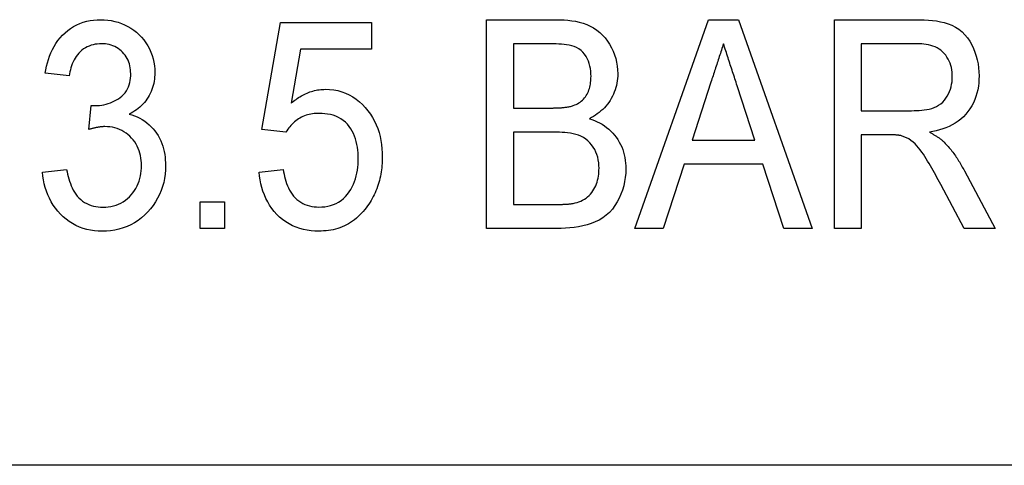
# Model space of a CAD drawing. Header units: millimetres. Extents: x 44 to 3730, y 84 to 339.
# Tile 10 of 15: x 337.15 to 344.23, y 317.72 to 320.92. Entities that reach past the tile are written whole.
import ezdxf

# ---------------------------------------------------------------- set-up
doc = ezdxf.new("R2010")
doc.units = ezdxf.units.MM
doc.layers.add('DETAIL', color=2, linetype='Continuous')

msp = doc.modelspace()

# ---------------------------------------------------------------- linework, layer by layer
at = {"layer": 'DETAIL'}
for p, q in [((338.8948, 320.1286), (339.0294, 320.8978)), ((339.0294, 320.8978), (339.6833, 320.8978)), ((339.6833, 320.8978), (339.6833, 320.7055)), ((340.5102, 320.917), (341.0105, 320.917)), ((340.5102, 319.417), (340.5102, 320.917)), ((341.5748, 319.417), (342.1046, 320.917)), ((342.1046, 320.917), (342.3203, 320.917)), ((342.3203, 320.917), (342.8497, 319.417)), ((343.0102, 320.917), (343.597, 320.917)), ((343.0102, 319.417), (343.0102, 320.917)), ((340.7025, 320.744), (340.7025, 320.2824)), ((340.9534, 320.744), (340.7025, 320.744)), ((343.2025, 320.744), (343.2025, 320.2632)), ((343.604, 320.744), (343.2025, 320.744)), ((339.1722, 320.7055), (339.1043, 320.317)), ((339.6833, 320.7055), (339.1722, 320.7055)), ((337.5102, 320.5132), (337.3371, 320.5324)), ((342.122, 320.4681), (341.9865, 320.0516)), ((342.4378, 320.0516), (342.3107, 320.442)), ((337.6508, 320.1286), (337.6692, 320.3016)), ((340.7025, 320.2824), (340.9741, 320.2824)), ((343.2025, 320.2632), (343.5634, 320.2632)), ((339.0679, 320.1093), (338.8948, 320.1286)), ((340.7025, 320.1093), (340.7025, 319.5901)), ((340.9928, 320.1093), (340.7025, 320.1093)), ((341.9865, 320.0516), (342.4378, 320.0516)), ((343.3972, 320.0901), (343.2025, 320.0901)), ((343.2025, 320.0901), (343.2025, 319.417)), ((337.3179, 319.8209), (337.491, 319.8401)), ((338.8756, 319.8209), (339.0487, 319.8401)), ((341.93, 319.8786), (341.7794, 319.417)), ((342.4943, 319.8786), (341.93, 319.8786)), ((342.6448, 319.417), (342.4943, 319.8786)), ((343.9432, 319.8311), (344.165, 319.417)), ((343.9414, 319.417), (343.7737, 319.7337)), ((338.4525, 319.6093), (338.6256, 319.6093)), ((338.4525, 319.417), (338.4525, 319.6093)), ((338.6256, 319.6093), (338.6256, 319.417)), ((340.7025, 319.5901), (341.018, 319.5901)), ((338.6256, 319.417), (338.4525, 319.417)), ((341.0153, 319.417), (340.5102, 319.417)), ((341.7794, 319.417), (341.5748, 319.417)), ((342.8497, 319.417), (342.6448, 319.417)), ((343.2025, 319.417), (343.0102, 319.417)), ((344.165, 319.417), (343.9414, 319.417)), ((368.356, 317.7157), (317.0326, 317.7157))]:
    msp.add_line(p, q, dxfattribs=at)
at = {"layer": 'DETAIL', "flags": 128}
for points in [[(337.3371, 320.5324), (337.3418, 320.5574), (337.3471, 320.5823), (337.3534, 320.6069), (337.3608, 320.6312), (337.3693, 320.6551), (337.3787, 320.6787), (337.3894, 320.7018), (337.4015, 320.7242), (337.4147, 320.7459), (337.4292, 320.7667), (337.4451, 320.7866), (337.4622, 320.8054), (337.4804, 320.8231), (337.4998, 320.8395), (337.5203, 320.8545), (337.5418, 320.868), (337.5643, 320.8799), (337.5876, 320.8901), (337.6115, 320.8987), (337.636, 320.9055), (337.6609, 320.9107), (337.686, 320.9144), (337.7114, 320.9163), (337.7368, 320.917)], [(337.7368, 320.917), (337.7621, 320.916), (337.7873, 320.914), (337.8123, 320.9104), (337.8371, 320.9052), (337.8615, 320.8984), (337.8854, 320.8901), (337.9088, 320.8802), (337.9314, 320.8689), (337.9532, 320.8561), (337.9742, 320.8419), (337.9941, 320.8263), (338.013, 320.8093), (338.0305, 320.7911), (338.0467, 320.7716), (338.0615, 320.7511), (338.0747, 320.7295), (338.0864, 320.707), (338.0966, 320.6838), (338.1054, 320.6601), (338.1128, 320.6359), (338.1185, 320.6112), (338.1224, 320.5862), (338.1245, 320.561), (338.1256, 320.5357)], [(341.0105, 320.917), (341.0383, 320.9167), (341.066, 320.9154), (341.0937, 320.913), (341.1213, 320.9098), (341.1488, 320.9055), (341.1759, 320.8995), (341.2027, 320.8921), (341.2289, 320.883), (341.2543, 320.8717), (341.2787, 320.8584), (341.3019, 320.843), (341.3237, 320.8257), (341.3438, 320.8066), (341.3623, 320.7858), (341.379, 320.7635), (341.3939, 320.7401), (341.4072, 320.7157), (341.4189, 320.6904), (341.4289, 320.6645), (341.4373, 320.638), (341.444, 320.611), (341.4487, 320.5836), (341.4513, 320.556), (341.4525, 320.5282)], [(343.597, 320.917), (343.6261, 320.9167), (343.6552, 320.9158), (343.6842, 320.9141), (343.7131, 320.9113), (343.742, 320.9077), (343.7706, 320.9028), (343.799, 320.8963), (343.8268, 320.888), (343.8539, 320.8775), (343.8799, 320.8643), (343.904, 320.8482), (343.9263, 320.8295), (343.9465, 320.8086), (343.965, 320.7862), (343.9813, 320.7621), (343.9957, 320.7369), (344.0084, 320.7107), (344.0194, 320.6837), (344.0284, 320.6561), (344.0358, 320.628), (344.0416, 320.5994), (344.0455, 320.5706), (344.0476, 320.5417), (344.0487, 320.5126)], [(337.7422, 320.744), (337.7271, 320.7432), (337.7121, 320.7421), (337.6972, 320.7402), (337.6824, 320.7372), (337.6679, 320.7331), (337.6537, 320.7279), (337.6399, 320.7218), (337.6266, 320.7147), (337.6139, 320.7066), (337.6019, 320.6975), (337.5904, 320.6877), (337.5797, 320.6771), (337.5699, 320.6657), (337.5609, 320.6536), (337.5528, 320.6409), (337.5453, 320.6278), (337.5386, 320.6144), (337.5327, 320.6005), (337.5276, 320.5863), (337.523, 320.572), (337.519, 320.5575), (337.5157, 320.5428), (337.5128, 320.528), (337.5102, 320.5132)], [(337.9525, 320.5294), (337.9519, 320.5435), (337.9509, 320.5575), (337.9493, 320.5714), (337.9467, 320.5852), (337.9431, 320.5988), (337.9386, 320.6121), (337.9332, 320.6251), (337.927, 320.6377), (337.92, 320.6499), (337.9122, 320.6615), (337.9036, 320.6726), (337.8941, 320.683), (337.884, 320.6927), (337.8732, 320.7017), (337.8619, 320.71), (337.85, 320.7175), (337.8375, 320.7239), (337.8246, 320.7294), (337.8114, 320.7342), (337.7979, 320.7378), (337.7841, 320.7404), (337.7702, 320.7425), (337.7562, 320.7436), (337.7422, 320.744)], [(341.2602, 320.5096), (341.2596, 320.5284), (341.2583, 320.5471), (341.2558, 320.5657), (341.252, 320.5841), (341.2471, 320.6023), (341.2409, 320.62), (341.2334, 320.6372), (341.2244, 320.6538), (341.2141, 320.6695), (341.2021, 320.684), (341.1885, 320.6969), (341.1733, 320.708), (341.1569, 320.7172), (341.1396, 320.7245), (341.1216, 320.7298), (341.1032, 320.7336), (341.0846, 320.7366), (341.066, 320.7389), (341.0473, 320.7407), (341.0285, 320.7421), (341.0098, 320.743), (340.991, 320.7436), (340.9722, 320.7438), (340.9534, 320.744)], [(342.2121, 320.744), (342.2083, 320.7325), (342.2046, 320.721), (342.2008, 320.7095), (342.197, 320.698), (342.1932, 320.6865), (342.1895, 320.675), (342.1857, 320.6635), (342.1819, 320.6521), (342.1782, 320.6406), (342.1744, 320.6291), (342.1706, 320.6176), (342.1669, 320.6061), (342.1631, 320.5946), (342.1594, 320.5831), (342.1556, 320.5716), (342.1519, 320.5601), (342.1481, 320.5486), (342.1444, 320.5371), (342.1407, 320.5256), (342.1369, 320.5141), (342.1332, 320.5026), (342.1295, 320.4911), (342.1257, 320.4796), (342.122, 320.4681)], [(342.3107, 320.442), (342.3066, 320.4546), (342.3024, 320.4671), (342.2983, 320.4797), (342.2942, 320.4923), (342.2902, 320.5049), (342.2861, 320.5175), (342.282, 320.5301), (342.2779, 320.5427), (342.2738, 320.5552), (342.2696, 320.5678), (342.2654, 320.5804), (342.2612, 320.5929), (342.2571, 320.6055), (342.253, 320.6181), (342.2489, 320.6307), (342.2449, 320.6433), (342.2409, 320.6559), (342.2368, 320.6685), (342.2327, 320.6811), (342.2285, 320.6936), (342.2244, 320.7062), (342.2203, 320.7188), (342.2162, 320.7314), (342.2121, 320.744)], [(343.8564, 320.5081), (343.856, 320.5245), (343.8547, 320.5408), (343.8525, 320.557), (343.8496, 320.5732), (343.8454, 320.589), (343.8401, 320.6045), (343.8339, 320.6197), (343.8266, 320.6343), (343.8182, 320.6484), (343.8088, 320.6618), (343.7984, 320.6745), (343.7871, 320.6863), (343.7747, 320.697), (343.7612, 320.7064), (343.7471, 320.7147), (343.7323, 320.7217), (343.717, 320.7275), (343.7013, 320.7323), (343.6854, 320.7362), (343.6692, 320.7391), (343.653, 320.7414), (343.6367, 320.743), (343.6203, 320.7437), (343.604, 320.744)], [(338.1256, 320.5357), (338.125, 320.5203), (338.1241, 320.505), (338.1226, 320.4897), (338.1205, 320.4744), (338.1175, 320.4593), (338.1138, 320.4444), (338.1094, 320.4296), (338.1044, 320.4151), (338.0987, 320.4008), (338.0924, 320.3867), (338.0854, 320.373), (338.0777, 320.3597), (338.0693, 320.3468), (338.0603, 320.3343), (338.0506, 320.3223), (338.0404, 320.3108), (338.0296, 320.2998), (338.0183, 320.2894), (338.0065, 320.2794), (337.9943, 320.2701), (337.9816, 320.2614), (337.9685, 320.2533), (337.9552, 320.2457), (337.9417, 320.2382)], [(337.6953, 320.2995), (337.7115, 320.3003), (337.7276, 320.3014), (337.7437, 320.3032), (337.7597, 320.3059), (337.7754, 320.3096), (337.791, 320.3142), (337.8062, 320.3197), (337.8211, 320.3259), (337.8357, 320.333), (337.8499, 320.3408), (337.8637, 320.3493), (337.877, 320.3586), (337.8895, 320.3687), (337.9012, 320.38), (337.9116, 320.3924), (337.9208, 320.4057), (337.9289, 320.4197), (337.9357, 320.4344), (337.9412, 320.4496), (337.9456, 320.4652), (337.9488, 320.481), (337.9509, 320.4971), (337.952, 320.5132), (337.9525, 320.5294)], [(341.1325, 320.3001), (341.1427, 320.3043), (341.1527, 320.3087), (341.1626, 320.3135), (341.1721, 320.3191), (341.1812, 320.3252), (341.1899, 320.3319), (341.1981, 320.3392), (341.2059, 320.347), (341.2131, 320.3552), (341.2199, 320.3639), (341.226, 320.3729), (341.2317, 320.3824), (341.2367, 320.3921), (341.2412, 320.4021), (341.2452, 320.4124), (341.2486, 320.4228), (341.2515, 320.4334), (341.2539, 320.4441), (341.2559, 320.4549), (341.2575, 320.4658), (341.2586, 320.4767), (341.2594, 320.4876), (341.2598, 320.4986), (341.2602, 320.5096)], [(341.4525, 320.5282), (341.4518, 320.5114), (341.4507, 320.4947), (341.4489, 320.478), (341.4463, 320.4614), (341.4428, 320.445), (341.4385, 320.4288), (341.4335, 320.4128), (341.4276, 320.397), (341.4211, 320.3816), (341.4138, 320.3665), (341.4058, 320.3517), (341.3973, 320.3373), (341.388, 320.3232), (341.3781, 320.3097), (341.3675, 320.2967), (341.3562, 320.2843), (341.3442, 320.2725), (341.3318, 320.2613), (341.3188, 320.2505), (341.3054, 320.2404), (341.2916, 320.231), (341.2773, 320.2221), (341.2628, 320.2137), (341.2482, 320.2055)], [(343.5634, 320.2632), (343.5817, 320.2635), (343.6, 320.2641), (343.6182, 320.265), (343.6364, 320.2666), (343.6546, 320.2687), (343.6727, 320.2715), (343.6906, 320.275), (343.7083, 320.2797), (343.7256, 320.2856), (343.7423, 320.2931), (343.7583, 320.3021), (343.7733, 320.3126), (343.7872, 320.3245), (343.7997, 320.3379), (343.8108, 320.3524), (343.8206, 320.3678), (343.8292, 320.384), (343.8364, 320.4008), (343.8426, 320.418), (343.8477, 320.4356), (343.8517, 320.4535), (343.8543, 320.4716), (343.8557, 320.4898), (343.8564, 320.5081)], [(344.0487, 320.5126), (344.0479, 320.4878), (344.0463, 320.4631), (344.0435, 320.4384), (344.0392, 320.414), (344.0334, 320.3899), (344.0263, 320.3661), (344.0177, 320.3429), (344.0077, 320.3202), (343.9961, 320.2982), (343.9831, 320.2771), (343.9689, 320.2568), (343.9533, 320.2376), (343.9362, 320.2196), (343.9179, 320.2028), (343.8983, 320.1877), (343.8776, 320.174), (343.8561, 320.1615), (343.8339, 320.1505), (343.8111, 320.1409), (343.7878, 320.1324), (343.7641, 320.1252), (343.74, 320.1191), (343.7158, 320.1139), (343.6914, 320.1093)], [(339.1043, 320.317), (339.1131, 320.3241), (339.122, 320.3312), (339.131, 320.3382), (339.1402, 320.3449), (339.1495, 320.3514), (339.159, 320.3577), (339.1687, 320.3637), (339.1785, 320.3694), (339.1885, 320.3749), (339.1986, 320.3801), (339.2089, 320.385), (339.2193, 320.3896), (339.2298, 320.3939), (339.2405, 320.3978), (339.2513, 320.4014), (339.2622, 320.4046), (339.2732, 320.4075), (339.2843, 320.41), (339.2955, 320.4122), (339.3068, 320.414), (339.3181, 320.4153), (339.3294, 320.4162), (339.3408, 320.4167), (339.3522, 320.417)], [(339.3522, 320.417), (339.3816, 320.4159), (339.411, 320.4129), (339.44, 320.4074), (339.4684, 320.3995), (339.4961, 320.3894), (339.5229, 320.3769), (339.5485, 320.3623), (339.5729, 320.3457), (339.596, 320.3273), (339.6177, 320.3073), (339.638, 320.2859), (339.6569, 320.2633), (339.6744, 320.2394), (339.6902, 320.2145), (339.7043, 320.1886), (339.7167, 320.1618), (339.7276, 320.1344), (339.7369, 320.1064), (339.7444, 320.0778), (339.7501, 320.0489), (339.7546, 320.0197), (339.7579, 319.9904), (339.7595, 319.961), (339.7602, 319.9315)], [(337.6692, 320.3016), (337.6702, 320.3015), (337.6713, 320.3014), (337.6724, 320.3013), (337.6735, 320.3011), (337.6746, 320.301), (337.6757, 320.3009), (337.6768, 320.3008), (337.6779, 320.3007), (337.6789, 320.3006), (337.68, 320.3005), (337.6811, 320.3004), (337.6822, 320.3003), (337.6833, 320.3002), (337.6844, 320.3001), (337.6855, 320.3), (337.6866, 320.3), (337.6877, 320.2999), (337.6887, 320.2998), (337.6898, 320.2998), (337.6909, 320.2997), (337.692, 320.2997), (337.6931, 320.2996), (337.6942, 320.2996), (337.6953, 320.2995)], [(340.9741, 320.2824), (340.9808, 320.2825), (340.9875, 320.2826), (340.9941, 320.2827), (341.0008, 320.2828), (341.0075, 320.283), (341.0141, 320.2832), (341.0208, 320.2834), (341.0275, 320.2837), (341.0341, 320.2841), (341.0408, 320.2845), (341.0474, 320.285), (341.054, 320.2855), (341.0607, 320.2861), (341.0673, 320.2868), (341.074, 320.2875), (341.0806, 320.2883), (341.0872, 320.2892), (341.0938, 320.2902), (341.1003, 320.2914), (341.1068, 320.2929), (341.1133, 320.2945), (341.1197, 320.2963), (341.1261, 320.2982), (341.1325, 320.3001)], [(337.9417, 320.2382), (337.9613, 320.2325), (337.9806, 320.2259), (337.9995, 320.218), (338.0179, 320.2092), (338.0357, 320.1992), (338.0528, 320.188), (338.0692, 320.1758), (338.0848, 320.1626), (338.0994, 320.1484), (338.1132, 320.1333), (338.1262, 320.1176), (338.1383, 320.1011), (338.1493, 320.0839), (338.1592, 320.066), (338.1679, 320.0475), (338.1756, 320.0286), (338.1824, 320.0094), (338.1881, 319.9898), (338.1927, 319.9699), (338.1963, 319.9497), (338.1991, 319.9295), (338.201, 319.9092), (338.202, 319.8888), (338.2025, 319.8684)], [(339.3068, 320.244), (339.2948, 320.2435), (339.2828, 320.243), (339.2708, 320.2421), (339.2589, 320.2408), (339.247, 320.239), (339.2352, 320.2366), (339.2235, 320.2338), (339.212, 320.2303), (339.2007, 320.2263), (339.1896, 320.2217), (339.1788, 320.2165), (339.1683, 320.2107), (339.1581, 320.2044), (339.1482, 320.1976), (339.1386, 320.1903), (339.1294, 320.1826), (339.1204, 320.1746), (339.1118, 320.1662), (339.1035, 320.1575), (339.0956, 320.1485), (339.0881, 320.1392), (339.0811, 320.1294), (339.0744, 320.1195), (339.0679, 320.1093)], [(339.5871, 319.92), (339.5866, 319.9404), (339.5857, 319.9606), (339.5839, 319.9809), (339.5812, 320.001), (339.5777, 320.021), (339.5733, 320.0409), (339.5679, 320.0604), (339.5612, 320.0796), (339.5533, 320.0983), (339.5441, 320.1165), (339.5338, 320.134), (339.5222, 320.1507), (339.5093, 320.1664), (339.495, 320.1808), (339.4792, 320.1937), (339.4625, 320.2052), (339.4449, 320.2153), (339.4263, 320.2236), (339.4071, 320.2302), (339.3875, 320.2354), (339.3675, 320.2394), (339.3474, 320.2419), (339.3271, 320.2433), (339.3068, 320.244)], [(341.2482, 320.2055), (341.267, 320.199), (341.2857, 320.192), (341.304, 320.1841), (341.3219, 320.1753), (341.3393, 320.1655), (341.3561, 320.1548), (341.3723, 320.1431), (341.3878, 320.1306), (341.4026, 320.1172), (341.4165, 320.1028), (341.4295, 320.0877), (341.4417, 320.072), (341.4529, 320.0555), (341.4631, 320.0383), (341.4724, 320.0206), (341.4807, 320.0025), (341.4878, 319.9839), (341.4939, 319.9649), (341.499, 319.9456), (341.5032, 319.9261), (341.5064, 319.9064), (341.5084, 319.8866), (341.5096, 319.8667), (341.5102, 319.8467)], [(337.7671, 320.149), (337.7622, 320.1489), (337.7572, 320.1487), (337.7523, 320.1485), (337.7474, 320.1482), (337.7425, 320.1478), (337.7376, 320.1473), (337.7327, 320.1467), (337.7278, 320.146), (337.7229, 320.1453), (337.718, 320.1445), (337.7132, 320.1436), (337.7083, 320.1427), (337.7035, 320.1418), (337.6986, 320.1408), (337.6938, 320.1398), (337.689, 320.1387), (337.6842, 320.1376), (337.6794, 320.1364), (337.6746, 320.1352), (337.6698, 320.1339), (337.6651, 320.1326), (337.6603, 320.1313), (337.6556, 320.1299), (337.6508, 320.1286)], [(338.0294, 319.8699), (338.0289, 319.8877), (338.0278, 319.9056), (338.0257, 319.9233), (338.0224, 319.9409), (338.018, 319.9582), (338.0126, 319.9753), (338.0063, 319.992), (337.9989, 320.0083), (337.9903, 320.024), (337.9807, 320.039), (337.9699, 320.0534), (337.9583, 320.0669), (337.9459, 320.0798), (337.9326, 320.0918), (337.9184, 320.1027), (337.9035, 320.1126), (337.888, 320.1214), (337.8718, 320.129), (337.8551, 320.1353), (337.8379, 320.1405), (337.8205, 320.1444), (337.8028, 320.1471), (337.785, 320.1484), (337.7671, 320.149)], [(341.3179, 319.8497), (341.3171, 319.8696), (341.3156, 319.8894), (341.3127, 319.9091), (341.3083, 319.9285), (341.3024, 319.9475), (341.295, 319.966), (341.2864, 319.984), (341.2763, 320.0011), (341.2648, 320.0173), (341.2519, 320.0325), (341.2377, 320.0464), (341.2222, 320.0589), (341.2056, 320.0699), (341.188, 320.0792), (341.1696, 320.0868), (341.1506, 320.0928), (341.1313, 320.0975), (341.1117, 320.1011), (341.092, 320.1039), (341.0722, 320.1061), (341.0524, 320.1076), (341.0326, 320.1086), (341.0127, 320.1091), (340.9928, 320.1093)], [(343.6914, 320.1093), (343.6962, 320.1068), (343.701, 320.1042), (343.7058, 320.1017), (343.7106, 320.0991), (343.7153, 320.0964), (343.72, 320.0937), (343.7247, 320.091), (343.7294, 320.0882), (343.734, 320.0854), (343.7386, 320.0825), (343.7432, 320.0796), (343.7478, 320.0766), (343.7523, 320.0736), (343.7568, 320.0705), (343.7612, 320.0674), (343.7657, 320.0642), (343.77, 320.061), (343.7743, 320.0577), (343.7786, 320.0543), (343.7828, 320.0508), (343.7869, 320.0473), (343.7909, 320.0436), (343.795, 320.04), (343.799, 320.0363)], [(343.4907, 320.0832), (343.4868, 320.084), (343.483, 320.0847), (343.4791, 320.0854), (343.4753, 320.086), (343.4714, 320.0866), (343.4675, 320.087), (343.4636, 320.0874), (343.4597, 320.0878), (343.4558, 320.0881), (343.4519, 320.0884), (343.448, 320.0887), (343.4441, 320.0889), (343.4402, 320.0892), (343.4363, 320.0894), (343.4324, 320.0896), (343.4285, 320.0898), (343.4246, 320.0899), (343.4207, 320.09), (343.4168, 320.0901), (343.4129, 320.0901), (343.409, 320.0901), (343.405, 320.0901), (343.4011, 320.0901), (343.3972, 320.0901)], [(343.7737, 319.7337), (343.7646, 319.7506), (343.7555, 319.7675), (343.7462, 319.7844), (343.737, 319.8012), (343.7276, 319.818), (343.7181, 319.8347), (343.7085, 319.8514), (343.6989, 319.868), (343.6891, 319.8845), (343.6792, 319.901), (343.6692, 319.9174), (343.659, 319.9337), (343.6485, 319.9498), (343.6376, 319.9656), (343.6263, 319.9811), (343.6144, 319.9962), (343.602, 320.0109), (343.589, 320.0251), (343.5749, 320.0381), (343.5596, 320.0498), (343.5435, 320.0603), (343.5265, 320.0693), (343.5088, 320.0767), (343.4907, 320.0832)], [(343.799, 320.0363), (343.8061, 320.0287), (343.8133, 320.021), (343.8204, 320.0133), (343.8274, 320.0055), (343.8343, 319.9976), (343.8411, 319.9896), (343.8477, 319.9814), (343.8542, 319.9732), (343.8606, 319.9648), (343.8668, 319.9564), (343.8729, 319.9479), (343.8789, 319.9392), (343.8848, 319.9306), (343.8906, 319.9218), (343.8962, 319.913), (343.9018, 319.9041), (343.9073, 319.8951), (343.9126, 319.8861), (343.9178, 319.877), (343.923, 319.8679), (343.9281, 319.8587), (343.9332, 319.8495), (343.9382, 319.8403), (343.9432, 319.8311)], [(339.3053, 319.5709), (339.3264, 319.5716), (339.3474, 319.5735), (339.3682, 319.577), (339.3886, 319.582), (339.4087, 319.5886), (339.4281, 319.5968), (339.4465, 319.607), (339.464, 319.6189), (339.4804, 319.6321), (339.4957, 319.6466), (339.5096, 319.6626), (339.5222, 319.6795), (339.5336, 319.6972), (339.5438, 319.7156), (339.5529, 319.7347), (339.5608, 319.7542), (339.5675, 319.7742), (339.5731, 319.7946), (339.5776, 319.8152), (339.5811, 319.836), (339.5838, 319.8569), (339.5857, 319.8779), (339.5867, 319.899), (339.5871, 319.92)], [(339.7602, 319.9315), (339.76, 319.9159), (339.7596, 319.9004), (339.7589, 319.8848), (339.7578, 319.8693), (339.7562, 319.8539), (339.7543, 319.8384), (339.7521, 319.823), (339.7496, 319.8077), (339.7467, 319.7924), (339.7434, 319.7772), (339.7396, 319.7622), (339.7354, 319.7472), (339.7308, 319.7323), (339.7259, 319.7176), (339.7206, 319.7029), (339.7149, 319.6885), (339.7088, 319.6742), (339.7023, 319.66), (339.6953, 319.6461), (339.6879, 319.6324), (339.6801, 319.619), (339.6719, 319.6058), (339.6634, 319.5928), (339.6547, 319.5799)], [(337.491, 319.8401), (337.4945, 319.8232), (337.4983, 319.8063), (337.5026, 319.7895), (337.5075, 319.7729), (337.5128, 319.7564), (337.5186, 319.7401), (337.5249, 319.7239), (337.532, 319.7081), (337.5399, 319.6927), (337.5486, 319.6778), (337.5582, 319.6633), (337.5686, 319.6495), (337.5801, 319.6365), (337.5927, 319.6246), (337.6062, 319.6138), (337.6206, 319.6042), (337.6358, 319.5958), (337.6515, 319.5886), (337.6678, 319.5829), (337.6846, 319.5785), (337.7016, 319.575), (337.7187, 319.5725), (337.736, 319.5713), (337.7533, 319.5709)], [(338.2025, 319.8684), (338.2015, 319.8379), (338.1992, 319.8075), (338.195, 319.7773), (338.1891, 319.7475), (338.1812, 319.718), (338.1714, 319.6892), (338.1595, 319.6611), (338.1459, 319.6339), (338.1305, 319.6076), (338.1134, 319.5824), (338.0946, 319.5584), (338.0743, 319.5356), (338.0528, 319.5141), (338.0299, 319.4939), (338.0057, 319.4754), (337.9802, 319.4587), (337.9535, 319.4441), (337.9258, 319.4314), (337.8972, 319.4208), (337.868, 319.4121), (337.8383, 319.4056), (337.8081, 319.4011), (337.7777, 319.3988), (337.7473, 319.3978)], [(337.7533, 319.5709), (337.7723, 319.5714), (337.7913, 319.5728), (337.8101, 319.5757), (337.8287, 319.5797), (337.847, 319.5849), (337.8649, 319.5915), (337.8821, 319.5996), (337.8986, 319.6092), (337.9143, 319.6199), (337.9292, 319.6317), (337.9431, 319.6447), (337.956, 319.6588), (337.968, 319.6736), (337.9789, 319.6891), (337.9888, 319.7054), (337.9977, 319.7223), (338.0054, 319.7396), (338.0121, 319.7575), (338.0177, 319.7757), (338.022, 319.7942), (338.0253, 319.813), (338.0276, 319.8318), (338.0289, 319.8508), (338.0294, 319.8699)], [(339.0487, 319.8401), (339.0513, 319.8231), (339.0544, 319.8062), (339.058, 319.7894), (339.0622, 319.7727), (339.0671, 319.7562), (339.0726, 319.7399), (339.0788, 319.7239), (339.0857, 319.7082), (339.0935, 319.6928), (339.1021, 319.6779), (339.1117, 319.6637), (339.1223, 319.6502), (339.1338, 319.6374), (339.1462, 319.6255), (339.1596, 319.6147), (339.1739, 319.605), (339.1888, 319.5965), (339.2044, 319.5892), (339.2205, 319.5834), (339.2371, 319.5787), (339.2539, 319.5751), (339.2709, 319.5728), (339.2881, 319.5715), (339.3053, 319.5709)], [(341.5102, 319.8467), (341.5092, 319.8156), (341.5066, 319.7845), (341.5018, 319.7537), (341.495, 319.7233), (341.4862, 319.6934), (341.4754, 319.6641), (341.4628, 319.6356), (341.4483, 319.608), (341.4321, 319.5814), (341.4136, 319.5562), (341.3928, 319.533), (341.3698, 319.512), (341.3447, 319.4935), (341.3179, 319.4775), (341.29, 319.4638), (341.261, 319.4522), (341.2313, 319.4426), (341.2011, 319.435), (341.1705, 319.4289), (341.1397, 319.4243), (341.1087, 319.4209), (341.0776, 319.4186), (341.0465, 319.4175), (341.0153, 319.417)], [(341.1322, 319.5973), (341.1461, 319.6007), (341.1599, 319.6045), (341.1734, 319.6092), (341.1867, 319.6145), (341.1997, 319.6205), (341.2122, 319.6273), (341.2242, 319.6351), (341.2357, 319.6437), (341.2464, 319.6532), (341.2561, 319.6636), (341.2651, 319.6748), (341.2733, 319.6865), (341.2807, 319.6987), (341.2876, 319.7113), (341.2937, 319.7242), (341.2991, 319.7375), (341.3037, 319.751), (341.3077, 319.7648), (341.3109, 319.7787), (341.3136, 319.7927), (341.3156, 319.8069), (341.3169, 319.8211), (341.3175, 319.8354), (341.3179, 319.8497)], [(337.7473, 319.3978), (337.7195, 319.3986), (337.6918, 319.4007), (337.6642, 319.4047), (337.637, 319.4104), (337.6103, 319.418), (337.5841, 319.4274), (337.5587, 319.4387), (337.5341, 319.4517), (337.5106, 319.4665), (337.4882, 319.4831), (337.4671, 319.5011), (337.4471, 319.5205), (337.4284, 319.541), (337.4109, 319.5626), (337.3949, 319.5854), (337.3806, 319.6092), (337.3676, 319.6338), (337.3561, 319.6591), (337.3461, 319.6851), (337.3376, 319.7116), (337.3306, 319.7385), (337.3251, 319.7658), (337.3211, 319.7933), (337.3179, 319.8209)], [(339.3044, 319.3978), (339.2765, 319.3986), (339.2487, 319.4006), (339.2211, 319.4044), (339.1937, 319.4099), (339.1668, 319.417), (339.1404, 319.4261), (339.1149, 319.4373), (339.0901, 319.4501), (339.0663, 319.4646), (339.0439, 319.4811), (339.0226, 319.4992), (339.0025, 319.5185), (338.9838, 319.5392), (338.9665, 319.561), (338.9507, 319.584), (338.9365, 319.608), (338.9238, 319.6328), (338.9126, 319.6584), (338.9029, 319.6845), (338.8948, 319.7112), (338.8881, 319.7382), (338.8827, 319.7656), (338.8787, 319.7932), (338.8756, 319.8209)], [(339.6547, 319.5799), (339.6444, 319.5662), (339.6339, 319.5527), (339.623, 319.5394), (339.6116, 319.5266), (339.5996, 319.5143), (339.5872, 319.5025), (339.5742, 319.4912), (339.5609, 319.4804), (339.5471, 319.4702), (339.5328, 319.4606), (339.5182, 319.4516), (339.5032, 319.4433), (339.4878, 319.4357), (339.4721, 319.4289), (339.456, 319.4228), (339.4397, 319.4174), (339.4232, 319.4126), (339.4066, 319.4085), (339.3897, 319.4051), (339.3728, 319.4023), (339.3558, 319.4002), (339.3387, 319.399), (339.3215, 319.3983), (339.3044, 319.3978)], [(341.018, 319.5901), (341.0228, 319.5901), (341.0276, 319.5901), (341.0323, 319.5901), (341.0371, 319.5901), (341.0419, 319.5902), (341.0467, 319.5902), (341.0514, 319.5903), (341.0562, 319.5904), (341.061, 319.5906), (341.0657, 319.5908), (341.0705, 319.591), (341.0753, 319.5913), (341.0801, 319.5915), (341.0848, 319.5918), (341.0896, 319.5921), (341.0944, 319.5923), (341.0991, 319.5927), (341.1039, 319.5931), (341.1086, 319.5935), (341.1134, 319.5941), (341.1181, 319.5948), (341.1228, 319.5956), (341.1275, 319.5964), (341.1322, 319.5973)]]:
    msp.add_lwpolyline(points, dxfattribs=at)

doc.saveas('drawing.dxf')
